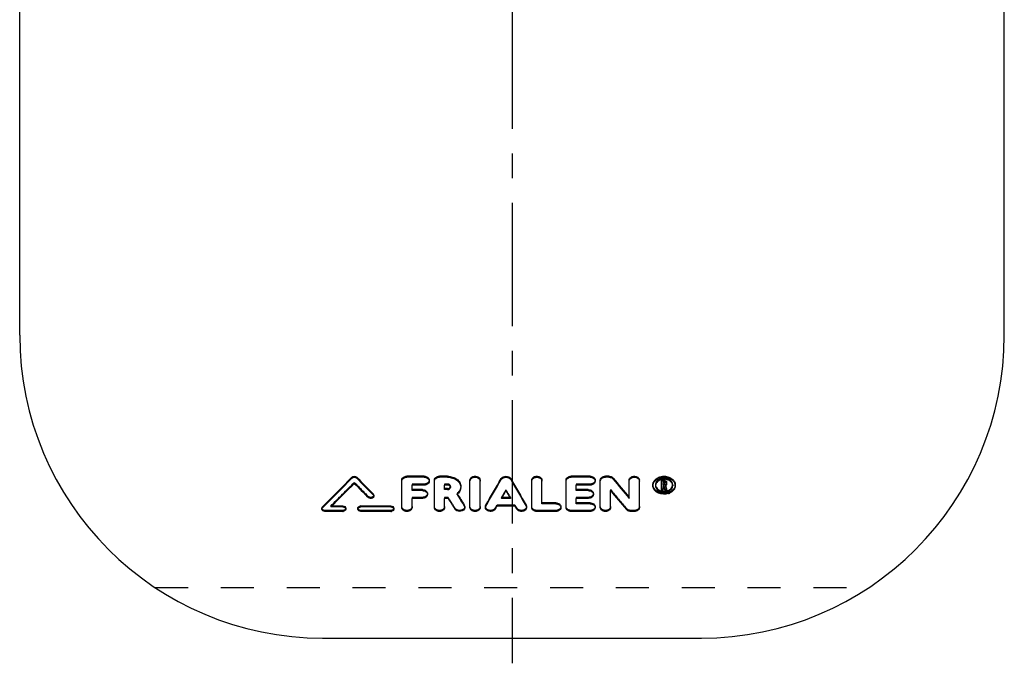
# Model space of a CAD drawing. Header units: millimetres. Extents: x 398 to 602, y 318 to 682.
# Tile 1 of 2: x 402 to 598, y 318 to 445. Entities that reach past the tile are written whole.
import ezdxf

# ---------------------------------------------------------------- set-up
doc = ezdxf.new("R2010")
doc.units = ezdxf.units.MM
doc.header["$LTSCALE"] = 65.185185
doc.linetypes.add('CENTER', pattern=[0.6, 0.375, -0.075, 0.075, -0.075])
doc.linetypes.add('HIDDEN', pattern=[0.2, 0.1, -0.1])
for name, color, linetype in [('KONST.EL_MIT_GEO', 7, 'CONTINUOUS'), ('KONSTRUKTIONSELEMENTE', 7, 'CONTINUOUS'), ('L1', 7, 'CONTINUOUS')]:
    doc.layers.add(name, color=color, linetype=linetype)

msp = doc.modelspace()

# ---------------------------------------------------------------- linework, layer by layer
at = {"layer": 'KONST.EL_MIT_GEO', "color": 7, "linetype": 'Continuous'}
for p, q in [((468.28, 354.37), (468.28, 354.17)), ((469.25, 354.37), (469.25, 354.17)), ((478.17, 348.34), (478.17, 353.78)), ((482.58, 354.56), (479.19, 354.56)), ((479.19, 354.56), (479.19, 354.36)), ((482.58, 354.36), (479.19, 354.36)), ((482.58, 354.56), (482.58, 354.36)), ((483.6, 353.78), (483.6, 353.58)), ((484.62, 348.34), (484.62, 353.78)), ((487.22, 354.56), (485.64, 354.56)), ((485.64, 354.56), (485.64, 354.36)), ((487.22, 354.36), (485.64, 354.36)), ((487.22, 354.56), (487.22, 354.36)), ((491.67, 348.34), (491.67, 353.78)), ((493.7, 348.34), (493.7, 353.78)), ((497.87, 354.09), (497.87, 353.89)), ((499.74, 354.09), (499.74, 353.89)), ((503.91, 348.34), (503.91, 353.78)), ((505.94, 349.1), (505.94, 353.78)), ((510.7, 348.34), (510.7, 353.78)), ((515.45, 354.56), (511.72, 354.56)), ((511.72, 354.56), (511.72, 354.36)), ((515.45, 354.36), (511.72, 354.36)), ((515.45, 354.56), (515.45, 354.36)), ((516.47, 353.78), (516.47, 353.58)), ((517.49, 348.34), (517.49, 353.78)), ((519.19, 354.56), (518.51, 354.56)), ((518.51, 354.56), (518.51, 354.36)), ((519.19, 354.36), (518.51, 354.36)), ((519.19, 354.56), (519.19, 354.36)), ((520.05, 354.19), (520.05, 353.99)), ((523.2, 350.18), (523.2, 353.78)), ((525.24, 348.34), (525.24, 353.78)), ((530.03, 353.78), (529.61, 353.78)), ((529.61, 351.77), (529.61, 353.78)), ((530.03, 353.58), (529.61, 353.58)), ((530.03, 353.32), (529.95, 353.32)), ((529.95, 352.78), (529.95, 353.32)), ((530.03, 353.78), (530.03, 353.58)), ((530.03, 352.98), (530.03, 352.78)), ((530.29, 353.32), (530.29, 352.98)), ((530.63, 353.32), (530.63, 352.98)), ((472.5, 351.06), (472.5, 350.87)), ((482.58, 352.8), (480.21, 352.8)), ((480.21, 351.71), (480.21, 352.8)), ((482.25, 351.9), (480.21, 351.9)), ((482.25, 351.71), (480.21, 351.71)), ((482.25, 351.9), (482.25, 351.71)), ((483.26, 351.14), (483.26, 350.94)), ((487.22, 352.8), (486.66, 352.8)), ((486.66, 351.9), (486.66, 352.8)), ((487.22, 352.1), (486.66, 352.1)), ((487.22, 351.9), (486.66, 351.9)), ((487.22, 352.1), (487.22, 351.9)), ((489.86, 352.55), (489.86, 352.35)), ((515.45, 352.8), (512.74, 352.8)), ((512.74, 351.71), (512.74, 352.8)), ((515.11, 351.9), (512.74, 351.9)), ((515.11, 351.71), (512.74, 351.71)), ((515.11, 351.9), (515.11, 351.71)), ((516.13, 351.14), (516.13, 350.94)), ((519.53, 348.34), (519.53, 351.71)), ((527.91, 352.87), (527.91, 352.68)), ((527.91, 352.67), (527.91, 352.68)), ((529.95, 351.77), (529.61, 351.77)), ((530.03, 352.78), (529.95, 352.78)), ((530.05, 352.52), (529.95, 352.52)), ((529.95, 351.77), (529.95, 352.52)), ((530.62, 351.77), (530.27, 351.77)), ((530.62, 351.97), (530.62, 351.77)), ((532.33, 352.87), (532.33, 352.67)), ((472.62, 350.8), (472.62, 350.6)), ((482.25, 350.17), (480.21, 350.17)), ((480.21, 348.34), (480.21, 350.17)), ((487.36, 350.17), (486.66, 350.17)), ((486.66, 348.34), (486.66, 350.17)), ((499.67, 350.17), (497.94, 350.17)), ((499.56, 350.37), (498.05, 350.37)), ((508.66, 349.29), (505.94, 349.29)), ((508.66, 349.1), (505.94, 349.1)), ((508.66, 349.29), (508.66, 349.1)), ((515.11, 350.17), (512.74, 350.17)), ((512.74, 349.1), (512.74, 350.17)), ((515.45, 349.29), (512.74, 349.29)), ((515.45, 349.1), (512.74, 349.1)), ((515.45, 349.29), (515.45, 349.1)), ((462.33, 348.22), (462.33, 348.03)), ((462.45, 348.49), (462.45, 348.29)), ((466.49, 347.59), (462.92, 347.59)), ((466.49, 348.47), (464.11, 348.47)), ((466.49, 348.66), (464.31, 348.66)), ((466.49, 348.66), (466.49, 348.47)), ((467.08, 348.22), (467.08, 348.03)), ((469.46, 348.22), (469.46, 348.03)), ((476, 348.66), (470.06, 348.66)), ((470.06, 348.66), (470.06, 348.47)), ((476, 348.47), (470.06, 348.47)), ((476, 347.59), (470.06, 347.59)), ((476, 348.66), (476, 348.47)), ((476.59, 348.22), (476.59, 348.03)), ((490.55, 348.86), (490.55, 348.66)), ((490.65, 348.54), (490.65, 348.34)), ((494.72, 348.54), (494.72, 348.34)), ((494.81, 348.84), (494.81, 348.64)), ((500.57, 348.65), (497.04, 348.65)), ((502.8, 348.84), (502.8, 348.64)), ((502.89, 348.54), (502.89, 348.34)), ((508.66, 347.59), (504.93, 347.59)), ((509.68, 348.54), (509.68, 348.34)), ((515.45, 347.59), (511.72, 347.59)), ((516.47, 348.54), (516.47, 348.34)), ((524.22, 347.59), (523.54, 347.59))]:
    msp.add_line(p, q, dxfattribs=at)
at = {"layer": 'KONST.EL_MIT_GEO', "color": 8, "linetype": 'HIDDEN'}
for p, q in [((468.77, 353.35), (468.77, 353.15)), ((482.58, 353), (480.21, 353)), ((480.21, 353), (480.21, 352.8)), ((482.58, 353), (482.58, 352.8)), ((487.22, 353), (486.66, 353)), ((486.66, 353), (486.66, 352.8)), ((487.22, 353), (487.22, 352.8)), ((515.45, 353), (512.74, 353)), ((512.74, 353), (512.74, 352.8)), ((515.45, 353), (515.45, 352.8)), ((530.03, 353.52), (529.95, 353.52)), ((529.95, 353.52), (529.95, 353.32)), ((530.03, 352.98), (529.95, 352.98)), ((530.03, 353.52), (530.03, 353.32)), ((487.82, 352.55), (487.82, 352.35)), ((489.11, 351.16), (489.11, 350.97)), ((498.81, 351.85), (498.81, 351.66)), ((519.53, 351.9), (519.53, 351.71)), ((528.42, 352.87), (528.42, 352.67)), ((529.95, 351.97), (529.61, 351.97)), ((530.05, 352.72), (529.95, 352.72)), ((529.95, 352.72), (529.95, 352.52)), ((530.05, 352.72), (530.05, 352.52)), ((530.62, 351.97), (530.27, 351.97)), ((530.27, 351.97), (530.27, 351.77)), ((530.38, 352.8), (530.38, 352.61)), ((531.82, 352.87), (531.82, 352.68)), ((471.55, 350.53), (471.55, 350.33)), ((482.25, 350.37), (480.21, 350.37)), ((480.21, 350.37), (480.21, 350.17)), ((482.25, 350.37), (482.25, 350.17)), ((487.36, 350.37), (486.66, 350.37)), ((486.66, 350.37), (486.66, 350.17)), ((487.36, 350.37), (487.36, 350.17)), ((498.05, 350.37), (497.94, 350.37)), ((497.94, 350.37), (497.94, 350.17)), ((499.67, 350.37), (499.56, 350.37)), ((499.67, 350.37), (499.67, 350.17)), ((515.11, 350.37), (512.74, 350.37)), ((512.74, 350.37), (512.74, 350.17)), ((515.11, 350.37), (515.11, 350.17)), ((466.49, 347.78), (462.92, 347.78)), ((462.92, 347.78), (462.92, 347.59)), ((464.31, 348.66), (464.11, 348.66)), ((464.11, 348.66), (464.11, 348.47)), ((466.49, 347.78), (466.49, 347.59)), ((476, 347.78), (470.06, 347.78)), ((470.06, 347.78), (470.06, 347.59)), ((476, 347.78), (476, 347.59)), ((488.71, 348.22), (488.71, 348.02)), ((496.67, 348.23), (496.67, 348.04)), ((500.57, 348.85), (497.04, 348.85)), ((497.04, 348.85), (497.04, 348.65)), ((500.57, 348.85), (500.57, 348.65)), ((500.94, 348.23), (500.94, 348.04)), ((508.66, 347.78), (504.93, 347.78)), ((504.93, 347.78), (504.93, 347.59)), ((508.66, 347.78), (508.66, 347.59)), ((515.45, 347.78), (511.72, 347.78)), ((511.72, 347.78), (511.72, 347.59)), ((515.45, 347.78), (515.45, 347.59)), ((522.68, 348.14), (522.68, 347.94)), ((524.22, 347.78), (523.54, 347.78)), ((523.54, 347.78), (523.54, 347.59)), ((524.22, 347.78), (524.22, 347.59))]:
    msp.add_line(p, q, dxfattribs=at)
at = {"layer": 'KONST.EL_MIT_GEO', "color": 7, "linetype": 'Continuous'}
for centre, radius, start, end in [((530.04, 351.81), 2.54, 107.5529, 113.7733), ((530.06, 352.01), 1.95, 108.7328, 112.7459), ((530.1, 351.89), 2.07, 101.0839, 108.7078), ((530.11, 351.81), 2.16, 97.4005, 101.1079), ((530.12, 351.75), 2.22, 82.8092, 97.3779), ((530.03, 353.01), 0.764, 81.8329, 89.9656), ((530.03, 352.81), 0.764, 81.8331, 89.9656), ((530.13, 351.81), 2.16, 79.0819, 82.7887), ((530.22, 352.09), 1.86, 63.192, 67.4447), ((487.22, 352.04), 0.768, 81.6786, 89.9658), ((487.71, 352.77), 2.29, 307.8055, 311.1437), ((488.34, 352.35), 1.52, 350.9837, 0.0067), ((529.41, 352.67), 0.983, 173.3695, 179.9866), ((530.12, 353.81), 2.23, 263.5475, 280.5448), ((530.12, 353.62), 2.23, 269.1786, 280.6009), ((530.14, 353.69), 2.11, 280.5471, 286.4433), ((530.14, 353.5), 2.11, 280.6034, 286.5057), ((530.18, 353.57), 1.98, 286.4548, 292.538), ((530.18, 353.38), 1.98, 286.5172, 292.608), ((530.23, 353.45), 1.85, 292.5228, 298.9689), ((530.23, 353.25), 1.85, 292.5928, 299.0481), ((530.21, 353.57), 2.56, 287.2799, 293.4479), ((531.05, 352.67), 1.28, 0.043, 8.8428), ((466.49, 348.38), 0.79, 270.0072, 285.1945), ((470.06, 347.88), 0.786, 90.0107, 105.27), ((476, 348.38), 0.79, 270.0072, 285.1945), ((495.36, 348.52), 0.635, 149.2997, 160.6758)]:
    msp.add_arc(centre, radius, start, end, dxfattribs=at)
at = {"layer": 'KONST.EL_MIT_GEO', "color": 8, "linetype": 'HIDDEN'}
for centre, radius, start, end in [((529.39, 352.87), 0.967, 180.0089, 184.5246), ((530.83, 352.87), 0.988, 351.1605, 355.3911), ((530.85, 352.87), 0.967, 355.3922, 359.9909)]:
    msp.add_arc(centre, radius, start, end, dxfattribs=at)
at = {"layer": 'KONST.EL_MIT_GEO', "color": 7, "linetype": 'Continuous'}
for centre, major_axis, ratio, start_param, end_param in [((465.56, 481.5), (131.32, 192.47), 0.353998, 4.212773, 4.252207), ((465.56, 481.5), (131.52, 192.76), 0.353998, 4.212805, 4.25218), ((467.04, 481.5), (131.52, 192.76), 0.353998, 4.214009, 4.24543), ((470.49, 481.5), (-131.52, 192.76), 0.353998, -4.24543, -4.226639), ((471.97, 481.5), (-131.32, 192.47), 0.353998, -4.252207, -4.230221), ((471.97, 481.5), (-131.52, 192.76), 0.353998, -4.25218, -4.230227), ((496.43, 481.5), (70.74, 197.16), 0.25794, -2.212709, -2.177544), ((496.43, 481.5), (70.85, 197.46), 0.25794, -2.212681, -2.177569), ((501.18, 481.5), (-70.74, 197.16), 0.25794, -4.105641, -4.070477), ((501.18, 481.5), (-70.85, 197.46), 0.25794, -4.105616, -4.070505), ((522.18, 481.5), (-106.13, 194.95), 0.326204, -4.189763, -4.164327), ((522.18, 481.5), (-106.29, 195.25), 0.326204, -4.189736, -4.16434), ((488.84, 481.5), (-75.54, 196.95), 0.269542, -4.095943, -4.081312), ((498.66, 481.5), (70.85, 197.46), 0.25794, 4.080853, 4.090789), ((498.95, 481.5), (-70.85, 197.46), 0.25794, -4.090789, -4.080853), ((519.78, 481.5), (-106.29, 195.25), 0.326204, -4.174576, -4.149178), ((530.38, 481.5), (-33.87, 198.24), 0.141403, -4.02842, -4.023414), ((530.73, 481.5), (-33.87, 198.24), 0.141403, -4.028973, -4.023414), ((486.59, 481.5), (-75.66, 197.25), 0.269542, -4.091586, -4.076996), ((488.84, 481.5), (-75.66, 197.25), 0.269542, -4.096903, -4.08134), ((498.66, 481.5), (70.85, 197.46), 0.25794, -2.21682, -2.212609), ((498.95, 481.5), (-70.85, 197.46), 0.25794, -4.070576, -4.066365)]:
    msp.add_ellipse(centre, major_axis=major_axis, ratio=ratio, start_param=start_param, end_param=end_param, dxfattribs=at)
at = {"layer": 'KONST.EL_MIT_GEO', "color": 8, "linetype": 'HIDDEN'}
for centre, major_axis, ratio, start_param, end_param in [((467.04, 481.5), (131.32, 192.47), 0.353998, -2.069207, -2.037738), ((470.49, 481.5), (-131.32, 192.47), 0.353998, -4.245448, -4.226628), ((488.84, 481.5), (-75.54, 196.95), 0.269542, -4.096898, -4.095943), ((498.66, 481.5), (70.74, 197.16), 0.25794, -2.202345, -2.192394), ((498.95, 481.5), (-70.74, 197.16), 0.25794, -4.090791, -4.080841), ((519.78, 481.5), (-106.13, 194.95), 0.326204, -4.174579, -4.149143), ((530.38, 481.5), (-33.81, 197.94), 0.141403, -4.028432, -4.023418), ((530.73, 481.5), (-33.81, 197.94), 0.141403, -4.028985, -4.023418), ((486.59, 481.5), (-75.54, 196.95), 0.269542, -4.091574, -4.076962), ((498.66, 481.5), (70.74, 197.16), 0.25794, -2.216855, -2.212637), ((498.95, 481.5), (-70.74, 197.16), 0.25794, -4.070548, -4.066331)]:
    msp.add_ellipse(centre, major_axis=major_axis, ratio=ratio, start_param=start_param, end_param=end_param, dxfattribs=at)
at = {"layer": 'KONST.EL_MIT_GEO', "color": 7, "linetype": 'Continuous'}
for points, knots in [([(468.28, 354.37), (468.4, 354.49), (468.77, 354.62), (469.13, 354.49), (469.25, 354.37)], [0, 0, 0, 0, 0.5, 1, 1, 1, 1]), ([(468.28, 354.17), (468.4, 354.3), (468.77, 354.42), (469.13, 354.3), (469.25, 354.17)], [0, 0, 0, 0, 0.5, 1, 1, 1, 1]), ([(478.17, 353.58), (478.17, 353.79), (478.45, 354.24), (478.94, 354.36), (479.19, 354.36)], [0, 0, 0, 0, 0.453361, 1, 1, 1, 1]), ([(478.31, 354.17), (478.35, 354.23), (478.59, 354.46), (478.94, 354.56), (479.19, 354.56)], [0, 0, 0, 0, 0.232273, 1, 1, 1, 1]), ([(482.58, 354.56), (482.84, 354.56), (483.32, 354.44), (483.6, 353.99), (483.6, 353.78)], [0, 0, 0, 0, 0.546732, 1, 1, 1, 1]), ([(482.58, 354.36), (482.84, 354.36), (483.32, 354.24), (483.6, 353.79), (483.6, 353.58)], [0, 0, 0, 0, 0.546735, 1, 1, 1, 1]), ([(483.48, 353.21), (483.43, 353.14), (483.2, 352.9), (482.84, 352.8), (482.58, 352.8)], [0, 0, 0, 0, 0.231329, 1, 1, 1, 1]), ([(484.62, 353.58), (484.62, 353.79), (484.91, 354.24), (485.39, 354.36), (485.64, 354.36)], [0, 0, 0, 0, 0.453361, 1, 1, 1, 1]), ([(484.76, 354.17), (484.8, 354.23), (485.04, 354.46), (485.39, 354.56), (485.64, 354.56)], [0, 0, 0, 0, 0.232273, 1, 1, 1, 1]), ([(487.22, 354.56), (487.56, 354.56), (488.23, 354.46), (489.09, 354.03), (489.7, 353.37), (489.86, 352.81), (489.86, 352.55)], [0, 0, 0, 0, 0.280208, 0.543979, 0.78225, 1, 1, 1, 1]), ([(487.22, 354.36), (487.56, 354.36), (488.23, 354.26), (489.09, 353.83), (489.7, 353.18), (489.86, 352.62), (489.86, 352.35)], [0, 0, 0, 0, 0.280209, 0.543981, 0.782251, 1, 1, 1, 1]), ([(491.67, 353.58), (491.67, 353.79), (491.95, 354.24), (492.69, 354.42), (493.42, 354.24), (493.7, 353.79), (493.7, 353.58)], [0, 0, 0, 0, 0.226678, 0.499898, 0.773187, 1, 1, 1, 1]), ([(491.77, 354.11), (491.87, 354.28), (492.25, 354.55), (492.9, 354.59), (493.5, 354.34), (493.7, 353.95), (493.7, 353.78)], [0, 0, 0, 0, 0.2458, 0.521099, 0.780601, 1, 1, 1, 1]), ([(497.87, 354.09), (498.05, 354.39), (498.81, 354.72), (499.56, 354.39), (499.74, 354.09)], [0, 0, 0, 0, 0.5, 1, 1, 1, 1]), ([(497.87, 353.89), (498.05, 354.19), (498.81, 354.52), (499.56, 354.19), (499.74, 353.89)], [0, 0, 0, 0, 0.5, 1, 1, 1, 1]), ([(503.91, 353.58), (503.91, 353.78), (504.09, 354.09), (504.48, 354.3), (504.96, 354.4), (505.56, 354.29), (505.89, 353.9), (505.93, 353.7)], [0, 0, 0, 0, 0.223135, 0.35411, 0.493887, 0.767782, 1, 1, 1, 1]), ([(504.01, 354.11), (504.11, 354.28), (504.49, 354.55), (505.14, 354.59), (505.74, 354.34), (505.94, 353.95), (505.94, 353.78)], [0, 0, 0, 0, 0.2458, 0.521099, 0.780601, 1, 1, 1, 1]), ([(510.7, 353.58), (510.7, 353.79), (510.98, 354.24), (511.47, 354.36), (511.72, 354.36)], [0, 0, 0, 0, 0.453361, 1, 1, 1, 1]), ([(510.84, 354.17), (510.88, 354.23), (511.12, 354.46), (511.47, 354.56), (511.72, 354.56)], [0, 0, 0, 0, 0.232273, 1, 1, 1, 1]), ([(515.45, 354.56), (515.71, 354.56), (516.19, 354.44), (516.47, 353.99), (516.47, 353.78)], [0, 0, 0, 0, 0.546732, 1, 1, 1, 1]), ([(515.45, 354.36), (515.71, 354.36), (516.19, 354.24), (516.47, 353.79), (516.47, 353.58)], [0, 0, 0, 0, 0.546735, 1, 1, 1, 1]), ([(516.35, 353.21), (516.3, 353.14), (516.07, 352.9), (515.71, 352.8), (515.45, 352.8)], [0, 0, 0, 0, 0.231329, 1, 1, 1, 1]), ([(517.49, 353.58), (517.49, 353.79), (517.78, 354.24), (518.26, 354.36), (518.51, 354.36)], [0, 0, 0, 0, 0.453361, 1, 1, 1, 1]), ([(517.63, 354.17), (517.67, 354.23), (517.91, 354.46), (518.26, 354.56), (518.51, 354.56)], [0, 0, 0, 0, 0.232273, 1, 1, 1, 1]), ([(519.19, 354.56), (519.28, 354.56), (519.59, 354.53), (519.91, 354.37), (520.05, 354.19)], [0, 0, 0, 0, 0.26831, 1, 1, 1, 1]), ([(519.19, 354.36), (519.28, 354.36), (519.59, 354.33), (519.91, 354.17), (520.05, 353.99)], [0, 0, 0, 0, 0.268311, 1, 1, 1, 1]), ([(523.2, 353.58), (523.2, 353.79), (523.49, 354.24), (524.22, 354.42), (524.95, 354.24), (525.24, 353.79), (525.24, 353.58)], [0, 0, 0, 0, 0.226678, 0.499898, 0.773187, 1, 1, 1, 1]), ([(523.3, 354.11), (523.41, 354.28), (523.78, 354.55), (524.44, 354.59), (525.04, 354.34), (525.24, 353.95), (525.24, 353.78)], [0, 0, 0, 0, 0.2458, 0.521099, 0.780601, 1, 1, 1, 1]), ([(527.99, 353.31), (528.01, 353.38), (528.14, 353.67), (528.37, 353.91), (528.56, 354.06)], [0, 0, 0, 0, 0.23928, 1, 1, 1, 1]), ([(528.08, 353.32), (528.13, 353.41), (528.36, 353.75), (528.73, 354.01), (529.02, 354.13)], [0, 0, 0, 0, 0.235529, 1, 1, 1, 1]), ([(529.06, 353.68), (528.97, 353.63), (528.67, 353.41), (528.46, 353.05), (528.43, 352.79)], [0, 0, 0, 0, 0.273367, 1, 1, 1, 1]), ([(529.28, 354.43), (529.48, 354.49), (530.29, 354.65), (531.19, 354.43), (531.68, 354.06)], [0, 0, 0, 0, 0.257739, 1, 1, 1, 1]), ([(530.14, 353.77), (530.18, 353.76), (530.34, 353.73), (530.48, 353.64), (530.55, 353.55)], [0, 0, 0, 0, 0.2694, 1, 1, 1, 1]), ([(530.14, 353.57), (530.18, 353.56), (530.34, 353.53), (530.48, 353.44), (530.55, 353.35)], [0, 0, 0, 0, 0.269401, 1, 1, 1, 1]), ([(530.29, 353.12), (530.29, 353.14), (530.29, 353.16), (530.28, 353.18), (530.27, 353.19)], [0, 0, 0, 0, 0.492651, 1, 1, 1, 1]), ([(531.76, 353.01), (531.73, 353.09), (531.58, 353.4), (531.29, 353.63), (531.06, 353.75)], [0, 0, 0, 0, 0.23471, 1, 1, 1, 1]), ([(531.22, 354.13), (531.5, 354.01), (532, 353.68), (532.27, 353.13), (532.32, 352.87)], [0, 0, 0, 0, 0.530193, 1, 1, 1, 1]), ([(531.68, 354.06), (531.88, 353.91), (532.2, 353.56), (532.33, 353.09), (532.33, 352.87)], [0, 0, 0, 0, 0.52227, 1, 1, 1, 1]), ([(482.25, 351.9), (482.5, 351.9), (482.98, 351.79), (483.26, 351.34), (483.26, 351.14)], [0, 0, 0, 0, 0.549274, 1, 1, 1, 1]), ([(482.25, 351.71), (482.5, 351.71), (482.98, 351.6), (483.26, 351.15), (483.26, 350.94)], [0, 0, 0, 0, 0.549274, 1, 1, 1, 1]), ([(487.22, 352.1), (487.29, 352.1), (487.52, 352.12), (487.75, 352.29), (487.8, 352.45)], [0, 0, 0, 0, 0.282183, 1, 1, 1, 1]), ([(487.22, 351.9), (487.37, 351.9), (487.65, 351.97), (487.82, 352.23), (487.82, 352.35)], [0, 0, 0, 0, 0.548278, 1, 1, 1, 1]), ([(489.84, 352.11), (489.82, 352.02), (489.72, 351.61), (489.45, 351.26), (489.22, 351.05)], [0, 0, 0, 0, 0.239951, 1, 1, 1, 1]), ([(515.11, 351.9), (515.37, 351.9), (515.85, 351.79), (516.13, 351.34), (516.13, 351.14)], [0, 0, 0, 0, 0.549274, 1, 1, 1, 1]), ([(515.11, 351.71), (515.37, 351.71), (515.85, 351.6), (516.13, 351.15), (516.13, 350.94)], [0, 0, 0, 0, 0.549274, 1, 1, 1, 1]), ([(528.56, 351.49), (528.36, 351.64), (528.04, 351.98), (527.91, 352.45), (527.91, 352.67)], [0, 0, 0, 0, 0.521597, 1, 1, 1, 1]), ([(528.48, 352.53), (528.51, 352.45), (528.68, 352.12), (529, 351.88), (529.26, 351.76)], [0, 0, 0, 0, 0.233896, 1, 1, 1, 1]), ([(528.48, 352.34), (528.51, 352.25), (528.68, 351.92), (529, 351.68), (529.26, 351.56)], [0, 0, 0, 0, 0.233883, 1, 1, 1, 1]), ([(531.13, 351.83), (531.22, 351.88), (531.53, 352.09), (531.76, 352.45), (531.81, 352.72)], [0, 0, 0, 0, 0.273876, 1, 1, 1, 1]), ([(531.13, 351.64), (531.33, 351.75), (531.67, 352.03), (531.82, 352.47), (531.82, 352.68)], [0, 0, 0, 0, 0.528221, 1, 1, 1, 1]), ([(532.25, 352.23), (532.23, 352.16), (532.1, 351.87), (531.87, 351.63), (531.68, 351.49)], [0, 0, 0, 0, 0.239409, 1, 1, 1, 1]), ([(483.14, 350.57), (483.09, 350.51), (482.85, 350.27), (482.5, 350.17), (482.25, 350.17)], [0, 0, 0, 0, 0.230199, 1, 1, 1, 1]), ([(508.66, 349.29), (508.91, 349.29), (509.39, 349.18), (509.68, 348.74), (509.68, 348.54)], [0, 0, 0, 0, 0.55189, 1, 1, 1, 1]), ([(508.66, 349.1), (508.91, 349.1), (509.39, 348.99), (509.68, 348.54), (509.68, 348.34)], [0, 0, 0, 0, 0.551886, 1, 1, 1, 1]), ([(516.01, 350.57), (515.96, 350.51), (515.72, 350.27), (515.37, 350.17), (515.11, 350.17)], [0, 0, 0, 0, 0.230199, 1, 1, 1, 1]), ([(515.45, 349.29), (515.71, 349.29), (516.18, 349.18), (516.47, 348.74), (516.47, 348.54)], [0, 0, 0, 0, 0.55189, 1, 1, 1, 1]), ([(515.45, 349.1), (515.71, 349.1), (516.18, 348.99), (516.47, 348.54), (516.47, 348.34)], [0, 0, 0, 0, 0.551886, 1, 1, 1, 1]), ([(462.92, 347.59), (462.78, 347.59), (462.5, 347.65), (462.33, 347.91), (462.33, 348.03)], [0, 0, 0, 0, 0.552777, 1, 1, 1, 1]), ([(466.49, 348.66), (466.64, 348.66), (466.91, 348.6), (467.08, 348.34), (467.08, 348.22)], [0, 0, 0, 0, 0.552435, 1, 1, 1, 1]), ([(466.49, 348.47), (466.64, 348.47), (466.91, 348.4), (467.08, 348.14), (467.08, 348.02)], [0, 0, 0, 0, 0.55243, 1, 1, 1, 1]), ([(467.05, 347.87), (467.03, 347.84), (466.95, 347.72), (466.81, 347.64), (466.7, 347.61)], [0, 0, 0, 0, 0.229473, 1, 1, 1, 1]), ([(469.46, 348.22), (469.46, 348.31), (469.56, 348.51), (469.75, 348.61), (469.85, 348.63)], [0, 0, 0, 0, 0.456699, 1, 1, 1, 1]), ([(470.06, 347.59), (469.91, 347.59), (469.63, 347.65), (469.46, 347.91), (469.46, 348.03)], [0, 0, 0, 0, 0.552692, 1, 1, 1, 1]), ([(469.5, 348.18), (469.52, 348.22), (469.66, 348.4), (469.89, 348.47), (470.06, 348.47)], [0, 0, 0, 0, 0.225579, 1, 1, 1, 1]), ([(476, 348.66), (476.15, 348.66), (476.42, 348.6), (476.59, 348.34), (476.59, 348.22)], [0, 0, 0, 0, 0.552435, 1, 1, 1, 1]), ([(476, 348.47), (476.15, 348.47), (476.42, 348.4), (476.59, 348.14), (476.59, 348.02)], [0, 0, 0, 0, 0.55243, 1, 1, 1, 1]), ([(476.56, 347.87), (476.54, 347.84), (476.46, 347.72), (476.32, 347.64), (476.21, 347.61)], [0, 0, 0, 0, 0.229473, 1, 1, 1, 1]), ([(480.21, 348.34), (480.21, 348.14), (479.91, 347.69), (479.19, 347.53), (478.46, 347.69), (478.17, 348.14), (478.17, 348.34)], [0, 0, 0, 0, 0.223879, 0.499896, 0.775986, 1, 1, 1, 1]), ([(486.66, 348.34), (486.66, 348.14), (486.37, 347.69), (485.64, 347.53), (484.92, 347.69), (484.62, 348.14), (484.62, 348.34)], [0, 0, 0, 0, 0.223879, 0.499896, 0.775986, 1, 1, 1, 1]), ([(490.54, 348.01), (490.36, 347.73), (489.62, 347.44), (488.89, 347.74), (488.71, 348.02)], [0, 0, 0, 0, 0.500918, 1, 1, 1, 1]), ([(493.7, 348.34), (493.7, 348.14), (493.41, 347.69), (492.69, 347.53), (491.96, 347.69), (491.67, 348.14), (491.67, 348.34)], [0, 0, 0, 0, 0.223879, 0.499896, 0.775986, 1, 1, 1, 1]), ([(496.15, 347.65), (495.99, 347.6), (495.66, 347.56), (495.19, 347.67), (494.83, 347.94), (494.72, 348.21), (494.72, 348.34)], [0, 0, 0, 0, 0.276209, 0.547468, 0.788956, 1, 1, 1, 1]), ([(496.67, 348.04), (496.65, 347.99), (496.51, 347.82), (496.31, 347.7), (496.15, 347.65)], [0, 0, 0, 0, 0.23123, 1, 1, 1, 1]), ([(501.34, 347.7), (501.3, 347.71), (501.14, 347.8), (501, 347.92), (500.94, 348.04)], [0, 0, 0, 0, 0.268536, 1, 1, 1, 1]), ([(502.77, 347.99), (502.63, 347.79), (502.13, 347.53), (501.59, 347.59), (501.34, 347.7)], [0, 0, 0, 0, 0.47596, 1, 1, 1, 1]), ([(504.93, 347.59), (504.67, 347.59), (504.2, 347.69), (503.91, 348.14), (503.91, 348.34)], [0, 0, 0, 0, 0.552236, 1, 1, 1, 1]), ([(509.55, 347.98), (509.51, 347.92), (509.27, 347.68), (508.92, 347.59), (508.66, 347.59)], [0, 0, 0, 0, 0.229045, 1, 1, 1, 1]), ([(511.72, 347.59), (511.47, 347.59), (510.99, 347.69), (510.7, 348.14), (510.7, 348.34)], [0, 0, 0, 0, 0.552236, 1, 1, 1, 1]), ([(516.35, 347.98), (516.3, 347.92), (516.06, 347.68), (515.71, 347.59), (515.45, 347.59)], [0, 0, 0, 0, 0.229045, 1, 1, 1, 1]), ([(519.53, 348.34), (519.53, 348.14), (519.23, 347.69), (518.51, 347.53), (517.79, 347.69), (517.49, 348.14), (517.49, 348.34)], [0, 0, 0, 0, 0.223879, 0.499896, 0.775986, 1, 1, 1, 1]), ([(523.54, 347.59), (523.45, 347.59), (523.14, 347.61), (522.83, 347.76), (522.68, 347.94)], [0, 0, 0, 0, 0.269963, 1, 1, 1, 1]), ([(525.24, 348.34), (525.24, 348.14), (524.95, 347.69), (524.47, 347.59), (524.22, 347.59)], [0, 0, 0, 0, 0.447765, 1, 1, 1, 1])]:
    msp.add_open_spline(points, degree=3, knots=knots, dxfattribs=at)
for points in [[(478.17, 353.78), (478.17, 353.91), (478.22, 354.06), (478.31, 354.17)], [(483.6, 353.58), (483.6, 353.45), (483.55, 353.31), (483.48, 353.21)], [(484.62, 353.78), (484.62, 353.91), (484.68, 354.06), (484.76, 354.17)], [(491.67, 353.78), (491.67, 353.89), (491.7, 354.01), (491.77, 354.11)], [(503.91, 353.78), (503.91, 353.89), (503.94, 354.01), (504.01, 354.11)], [(505.93, 353.7), (505.94, 353.66), (505.94, 353.62), (505.94, 353.58)], [(510.7, 353.78), (510.7, 353.91), (510.75, 354.06), (510.84, 354.17)], [(516.47, 353.58), (516.47, 353.45), (516.42, 353.31), (516.35, 353.21)], [(517.49, 353.78), (517.49, 353.91), (517.55, 354.06), (517.63, 354.17)], [(523.2, 353.78), (523.2, 353.89), (523.24, 354.01), (523.3, 354.11)], [(527.91, 352.68), (527.91, 352.9), (527.97, 353.12), (528.08, 353.32)], [(528.56, 354.06), (528.77, 354.22), (529.02, 354.35), (529.28, 354.43)], [(529.3, 353.81), (529.22, 353.77), (529.14, 353.73), (529.06, 353.68)], [(529.28, 354.23), (529.55, 354.32), (529.84, 354.36), (530.12, 354.36)], [(530.27, 353.19), (530.23, 353.27), (530.12, 353.32), (530.03, 353.32)], [(530.03, 352.98), (530.09, 352.98), (530.15, 352.99), (530.2, 353.02)], [(530.12, 354.36), (530.5, 354.36), (530.88, 354.29), (531.22, 354.13)], [(530.2, 352.83), (530.25, 352.86), (530.29, 352.92), (530.29, 352.98)], [(530.63, 352.98), (530.63, 352.88), (530.58, 352.78), (530.51, 352.71)], [(530.93, 353.81), (530.8, 353.86), (530.67, 353.9), (530.54, 353.93)], [(530.55, 353.55), (530.56, 353.53), (530.58, 353.5), (530.59, 353.48)], [(530.55, 353.35), (530.56, 353.33), (530.58, 353.31), (530.59, 353.28)], [(530.59, 353.48), (530.6, 353.45), (530.61, 353.43), (530.62, 353.4)], [(530.59, 353.28), (530.6, 353.26), (530.61, 353.23), (530.62, 353.21)], [(530.62, 353.4), (530.63, 353.37), (530.63, 353.35), (530.63, 353.32)], [(530.62, 353.21), (530.62, 353.18), (530.63, 353.15), (530.63, 353.12)], [(531.82, 352.68), (531.82, 352.79), (531.8, 352.9), (531.76, 353.01)], [(472.5, 351.06), (472.57, 351), (472.62, 350.9), (472.62, 350.8)], [(487.57, 352.72), (487.5, 352.76), (487.42, 352.78), (487.33, 352.79)], [(487.79, 352.5), (487.74, 352.59), (487.66, 352.67), (487.57, 352.72)], [(487.82, 352.35), (487.82, 352.4), (487.81, 352.45), (487.79, 352.5)], [(528.42, 352.67), (528.42, 352.56), (528.44, 352.44), (528.48, 352.34)], [(529.02, 351.22), (528.85, 351.29), (528.7, 351.38), (528.56, 351.49)], [(530.96, 351.13), (530.34, 350.93), (529.61, 350.96), (529.02, 351.22)], [(529.26, 351.76), (529.45, 351.67), (529.66, 351.62), (529.87, 351.6)], [(529.26, 351.56), (529.52, 351.45), (529.81, 351.39), (530.09, 351.39)], [(530.03, 352.78), (530.09, 352.78), (530.15, 352.8), (530.2, 352.83)], [(530.51, 352.71), (530.47, 352.67), (530.43, 352.63), (530.38, 352.61)], [(531.68, 351.49), (531.54, 351.38), (531.38, 351.29), (531.22, 351.22)], [(532.33, 352.67), (532.33, 352.52), (532.3, 352.37), (532.25, 352.23)], [(471.62, 350.27), (471.6, 350.29), (471.57, 350.31), (471.55, 350.33)], [(472.29, 350.2), (472.08, 350.12), (471.81, 350.15), (471.62, 350.27)], [(472.45, 350.29), (472.4, 350.25), (472.34, 350.22), (472.29, 350.2)], [(472.6, 350.49), (472.57, 350.41), (472.52, 350.34), (472.45, 350.29)], [(472.5, 350.87), (472.57, 350.8), (472.62, 350.7), (472.62, 350.6)], [(472.62, 350.6), (472.62, 350.56), (472.61, 350.53), (472.6, 350.49)], [(483.26, 350.94), (483.26, 350.81), (483.21, 350.68), (483.14, 350.57)], [(516.13, 350.94), (516.13, 350.81), (516.08, 350.68), (516.01, 350.57)], [(462.33, 348.22), (462.33, 348.29), (462.35, 348.36), (462.39, 348.41)], [(462.33, 348.03), (462.33, 348.06), (462.34, 348.1), (462.35, 348.14)], [(462.35, 348.14), (462.37, 348.19), (462.41, 348.25), (462.45, 348.29)], [(462.39, 348.41), (462.41, 348.44), (462.43, 348.46), (462.45, 348.49)], [(467.08, 348.02), (467.08, 347.97), (467.07, 347.92), (467.05, 347.87)], [(469.46, 348.03), (469.46, 348.08), (469.48, 348.13), (469.5, 348.18)], [(476.59, 348.02), (476.59, 347.97), (476.58, 347.92), (476.56, 347.87)], [(490.6, 348.11), (490.58, 348.08), (490.57, 348.04), (490.54, 348.01)], [(490.55, 348.86), (490.61, 348.76), (490.65, 348.65), (490.65, 348.54)], [(490.55, 348.66), (490.61, 348.56), (490.65, 348.45), (490.65, 348.34)], [(490.65, 348.34), (490.65, 348.26), (490.63, 348.18), (490.6, 348.11)], [(494.72, 348.34), (494.72, 348.44), (494.76, 348.55), (494.81, 348.64)], [(502.83, 348.09), (502.82, 348.06), (502.8, 348.03), (502.77, 347.99)], [(502.8, 348.84), (502.86, 348.75), (502.89, 348.64), (502.89, 348.54)], [(502.8, 348.64), (502.86, 348.55), (502.89, 348.44), (502.89, 348.34)], [(502.89, 348.34), (502.89, 348.26), (502.87, 348.17), (502.83, 348.09)], [(509.68, 348.34), (509.68, 348.21), (509.63, 348.08), (509.55, 347.98)], [(516.47, 348.34), (516.47, 348.21), (516.42, 348.08), (516.35, 347.98)]]:
    msp.add_open_spline(points, degree=3, dxfattribs=at)
at = {"layer": 'KONST.EL_MIT_GEO', "color": 8, "linetype": 'HIDDEN'}
for points, knots in [([(483.6, 353.78), (483.6, 353.57), (483.32, 353.11), (482.84, 353), (482.58, 353)], [0, 0, 0, 0, 0.452764, 1, 1, 1, 1]), ([(487.82, 352.55), (487.82, 352.67), (487.65, 352.93), (487.37, 353), (487.22, 353)], [0, 0, 0, 0, 0.451885, 1, 1, 1, 1]), ([(516.47, 353.78), (516.47, 353.57), (516.19, 353.11), (515.71, 353), (515.45, 353)], [0, 0, 0, 0, 0.452764, 1, 1, 1, 1]), ([(531.82, 352.87), (531.82, 353.04), (531.72, 353.4), (531.18, 353.99), (530.12, 354.29), (529.06, 353.99), (528.52, 353.4), (528.42, 353.04), (528.42, 352.87)], [0, 0, 0, 0, 0.109734, 0.229652, 0.499906, 0.770233, 0.890244, 1, 1, 1, 1]), ([(530.29, 353.32), (530.29, 353.37), (530.22, 353.49), (530.1, 353.52), (530.03, 353.52)], [0, 0, 0, 0, 0.452761, 1, 1, 1, 1]), ([(530.27, 353.1), (530.28, 353.12), (530.29, 353.14), (530.29, 353.16), (530.29, 353.17)], [0, 0, 0, 0, 0.507288, 1, 1, 1, 1]), ([(530.63, 353.17), (530.63, 353.06), (530.54, 352.91), (530.42, 352.82), (530.38, 352.8)], [0, 0, 0, 0, 0.722166, 1, 1, 1, 1]), ([(483.26, 351.14), (483.26, 350.93), (482.98, 350.48), (482.5, 350.37), (482.25, 350.37)], [0, 0, 0, 0, 0.45021, 1, 1, 1, 1]), ([(489.86, 352.55), (489.86, 352.29), (489.71, 351.75), (489.33, 351.33), (489.11, 351.16)], [0, 0, 0, 0, 0.4789, 1, 1, 1, 1]), ([(516.13, 351.14), (516.13, 350.93), (515.84, 350.48), (515.37, 350.37), (515.11, 350.37)], [0, 0, 0, 0, 0.45021, 1, 1, 1, 1]), ([(532.33, 352.87), (532.33, 352.65), (532.2, 352.18), (531.69, 351.63), (530.96, 351.28), (530.12, 351.16), (529.28, 351.28), (528.55, 351.63), (528.04, 352.18), (527.91, 352.65), (527.91, 352.87)], [0, 0, 0, 0, 0.108941, 0.227747, 0.359581, 0.5, 0.640419, 0.772253, 0.891059, 1, 1, 1, 1]), ([(472.62, 350.8), (472.62, 350.7), (472.52, 350.5), (472.12, 350.3), (471.71, 350.37), (471.55, 350.53)], [0, 0, 0, 0, 0.218252, 0.476427, 1, 1, 1, 1]), ([(462.92, 347.78), (462.78, 347.78), (462.5, 347.85), (462.33, 348.1), (462.33, 348.22)], [0, 0, 0, 0, 0.552783, 1, 1, 1, 1]), ([(467.08, 348.22), (467.08, 348.1), (466.91, 347.84), (466.64, 347.78), (466.49, 347.78)], [0, 0, 0, 0, 0.447398, 1, 1, 1, 1]), ([(470.06, 347.78), (469.91, 347.78), (469.63, 347.85), (469.46, 348.1), (469.46, 348.22)], [0, 0, 0, 0, 0.552697, 1, 1, 1, 1]), ([(476.59, 348.22), (476.59, 348.1), (476.42, 347.84), (476.15, 347.78), (476, 347.78)], [0, 0, 0, 0, 0.447398, 1, 1, 1, 1]), ([(480.21, 348.54), (480.21, 348.33), (479.91, 347.89), (479.19, 347.72), (478.46, 347.89), (478.17, 348.33), (478.17, 348.54)], [0, 0, 0, 0, 0.223932, 0.5, 0.776068, 1, 1, 1, 1]), ([(486.66, 348.54), (486.66, 348.33), (486.37, 347.89), (485.64, 347.72), (484.92, 347.89), (484.62, 348.33), (484.62, 348.54)], [0, 0, 0, 0, 0.223932, 0.5, 0.776068, 1, 1, 1, 1]), ([(490.65, 348.54), (490.65, 348.36), (490.44, 347.98), (489.84, 347.75), (489.19, 347.79), (488.81, 348.05), (488.71, 348.22)], [0, 0, 0, 0, 0.215882, 0.476838, 0.755167, 1, 1, 1, 1]), ([(493.7, 348.54), (493.7, 348.33), (493.41, 347.89), (492.69, 347.72), (491.96, 347.89), (491.67, 348.33), (491.67, 348.54)], [0, 0, 0, 0, 0.223932, 0.5, 0.776068, 1, 1, 1, 1]), ([(496.67, 348.23), (496.57, 348.06), (496.2, 347.8), (495.54, 347.75), (494.94, 347.97), (494.72, 348.36), (494.72, 348.53)], [0, 0, 0, 0, 0.243605, 0.521901, 0.783653, 1, 1, 1, 1]), ([(502.89, 348.54), (502.89, 348.36), (502.67, 347.97), (502.07, 347.75), (501.42, 347.8), (501.04, 348.06), (500.94, 348.23)], [0, 0, 0, 0, 0.216261, 0.477984, 0.756337, 1, 1, 1, 1]), ([(504.93, 347.78), (504.67, 347.78), (504.2, 347.89), (503.91, 348.33), (503.91, 348.54)], [0, 0, 0, 0, 0.552241, 1, 1, 1, 1]), ([(509.68, 348.54), (509.68, 348.33), (509.39, 347.89), (508.91, 347.78), (508.66, 347.78)], [0, 0, 0, 0, 0.447582, 1, 1, 1, 1]), ([(511.72, 347.78), (511.47, 347.78), (510.99, 347.89), (510.7, 348.33), (510.7, 348.54)], [0, 0, 0, 0, 0.552241, 1, 1, 1, 1]), ([(516.47, 348.54), (516.47, 348.33), (516.18, 347.89), (515.71, 347.78), (515.45, 347.78)], [0, 0, 0, 0, 0.447582, 1, 1, 1, 1]), ([(519.53, 348.54), (519.53, 348.33), (519.23, 347.89), (518.51, 347.72), (517.79, 347.89), (517.49, 348.33), (517.49, 348.54)], [0, 0, 0, 0, 0.223932, 0.5, 0.776068, 1, 1, 1, 1]), ([(523.54, 347.78), (523.45, 347.78), (523.14, 347.81), (522.83, 347.96), (522.68, 348.14)], [0, 0, 0, 0, 0.269964, 1, 1, 1, 1]), ([(525.24, 348.54), (525.24, 348.33), (524.95, 347.89), (524.47, 347.78), (524.22, 347.78)], [0, 0, 0, 0, 0.447759, 1, 1, 1, 1])]:
    msp.add_open_spline(points, degree=3, knots=knots, dxfattribs=at)
for points in [[(527.91, 352.87), (527.91, 353.02), (527.94, 353.17), (527.99, 353.31)], [(530.2, 353.02), (530.23, 353.04), (530.26, 353.07), (530.27, 353.1)], [(487.8, 352.45), (487.81, 352.48), (487.82, 352.51), (487.82, 352.55)], [(528.43, 352.79), (528.43, 352.7), (528.45, 352.62), (528.48, 352.53)], [(494.72, 348.53), (494.72, 348.6), (494.73, 348.67), (494.76, 348.73)]]:
    msp.add_open_spline(points, degree=3, dxfattribs=at)
at = {"layer": 'KONSTRUKTIONSELEMENTE', "color": 7, "linetype": 'Continuous'}
for p, q in [((402.5, 382.5), (402.5, 580.5)), ((597.5, 382.5), (597.5, 580.5)), ((462.5, 322.5), (537.5, 322.5))]:
    msp.add_line(p, q, dxfattribs=at)
at = {"layer": 'KONSTRUKTIONSELEMENTE', "color": 8, "linetype": 'HIDDEN'}
msp.add_line((429.33, 332.5), (570.67, 332.5), dxfattribs=at)
at = {"layer": 'KONSTRUKTIONSELEMENTE', "color": 7, "linetype": 'Continuous'}
for centre, start, end in [((462.5, 382.5), 180, 270), ((537.5, 382.5), 270, 360)]:
    msp.add_arc(centre, 60, start, end, dxfattribs=at)
at = {"layer": 'L1', "color": 2, "linetype": 'CENTER'}
msp.add_line((500, 682.5), (500, 317.5), dxfattribs=at)

doc.saveas('drawing.dxf')
